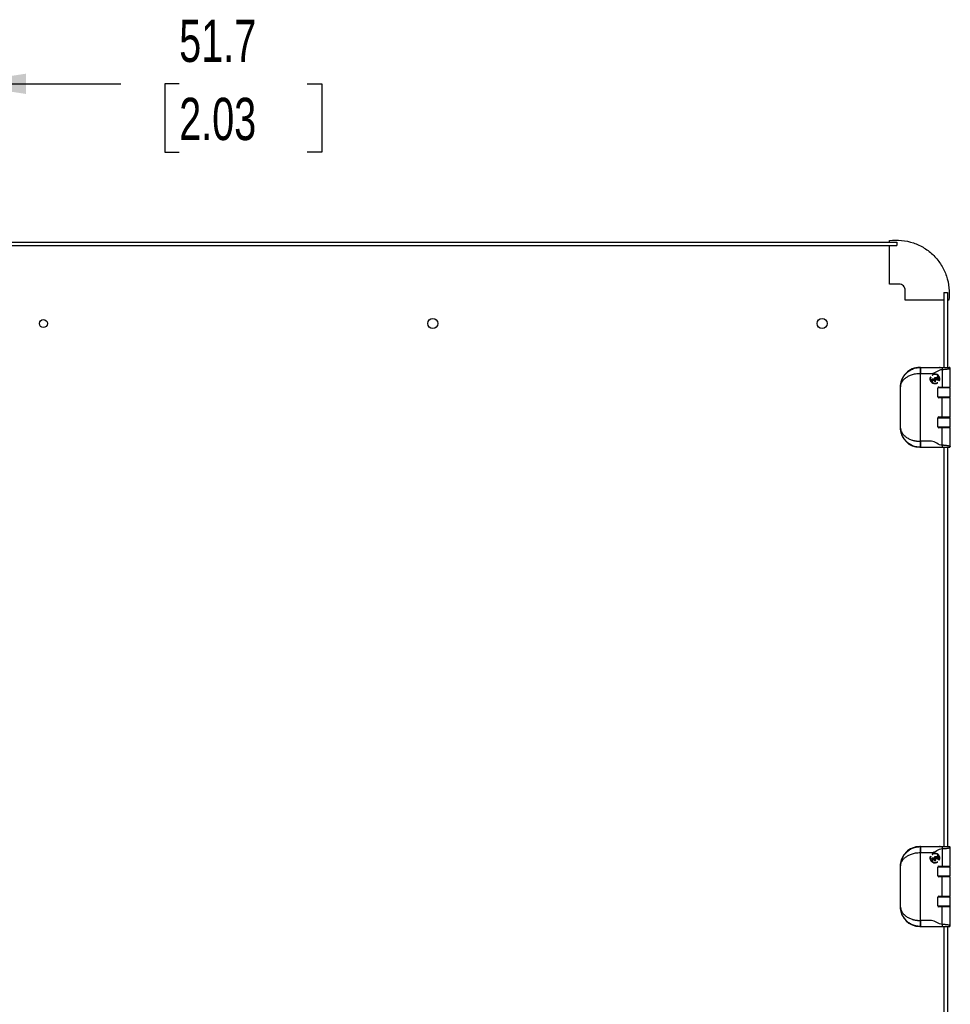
# Model space of a CAD drawing. Header units: millimetres. Extents: x 32 to 2713, y 32 to 2054.
# Tile 8 of 10: x 2186 to 2652, y 638 to 1131. Entities that reach past the tile are written whole.
import ezdxf

# ---------------------------------------------------------------- set-up
doc = ezdxf.new("R2010")
doc.units = ezdxf.units.MM
doc.header["$LTSCALE"] = 10
doc.layers.add('DIMENSIONS', color=140, linetype='Continuous', lineweight=25)
doc.styles.add('SLDTEXTSTYLE0', font='TXT', dxfattribs={"width": 0.7})
doc.dimstyles.new('SLDDIMSTYLE1', dxfattribs={"dimtxt": 21.580078, "dimasz": 33.02, "dimexe": 0, "dimexo": 0.0625, "dimgap": 5.39502, "dimtad": 0, "dimtih": 1, "dimtoh": 1, "dimrnd": 1e-09, "dimzin": 12, "dimdsep": 46, "dimtxsty": 'SLDTEXTSTYLE0', "dimsah": 1, "dimcen": 0.09, "dimadec": 0, "dimazin": 3, "dimtfac": 1, "dimtmove": 0, "dimatfit": 0, "dimfxl": 0, "dimfrac": 2, "dimtolj": 1, "dimtzin": 12, "dimarcsym": 0})

# ---------------------------------------------------------------- blocks, each defined once
blk = doc.blocks.new('_D_12')
at = {"layer": 'DIMENSIONS'}
for p, q in [((2104.4, 1003.08), (2104.4, 1130.41)), ((2156.08, 964.86), (2156.08, 1130.41)), ((2104.4, 1098.66), (2040.9, 1098.66)), ((2156.08, 1098.66), (2236.6, 1098.66)), ((2265.84, 1098.66), (2258.59, 1098.66)), ((2258.59, 1098.66), (2258.59, 1064.37)), ((2329.97, 1098.66), (2337.21, 1098.66)), ((2337.21, 1098.66), (2337.21, 1064.37)), ((2258.59, 1064.37), (2265.84, 1064.37)), ((2337.21, 1064.37), (2329.97, 1064.37))]:
    blk.add_line(p, q, dxfattribs=at)
for points in [[(2104.4, 1098.66), (2071.38, 1103.74), (2071.38, 1093.58)], [(2156.08, 1098.66), (2189.1, 1093.58), (2189.1, 1103.74)]]:
    blk.add_solid(points, dxfattribs=at)
at = {"layer": 'DIMENSIONS', "char_height": 21.167, "attachment_point": 1, "style": 'SLDTEXTSTYLE0'}
for s, insert in [('51.7', (2265.84, 1130.78)), ('2.03', (2265.84, 1091.65))]:
    blk.add_mtext(s, dxfattribs=dict(at, insert=insert))

msp = doc.modelspace()

# ---------------------------------------------------------------- linework, layer by layer
for p, q in [((2130.327, 1019.397), (2625.327, 1019.397)), ((2130.327, 1017.647), (2625.327, 1017.647)), ((2621.558, 1019.397), (2621.558, 1020.13)), ((2621.558, 998.334), (2621.558, 1017.647)), ((2625.327, 1019.397), (2625.327, 1017.647)), ((2643.985, 1012.411), (2643.971, 1012.426)), ((2626.308, 998.334), (2621.558, 998.334)), ((2629.513, 990.38), (2629.513, 995.13)), ((2648.855, 994.118), (2648.855, 956.618)), ((2648.855, 994.118), (2650.605, 994.118)), ((2650.605, 994.118), (2650.605, 956.618)), ((2648.855, 990.38), (2629.513, 990.38)), ((2651.253, 990.38), (2650.605, 990.38)), ((2651.253, 990.38), (2651.308, 990.38)), ((2636.722, 956.618), (2637.001, 956.618)), ((2637.107, 953.618), (2636.956, 953.618)), ((2637.107, 956.618), (2637.001, 956.618)), ((2637.107, 956.618), (2637.107, 953.618)), ((2637.107, 919.618), (2637.107, 953.618)), ((2642.267, 951.712), (2642.187, 951.776)), ((2642.95, 952.776), (2643.029, 952.713)), ((2645.559, 952.039), (2645.559, 951.442)), ((2645.559, 952.039), (2645.609, 951.989)), ((2645.945, 952.039), (2645.559, 952.039)), ((2645.609, 951.392), (2645.609, 951.989)), ((2645.609, 951.989), (2645.895, 951.989)), ((2645.945, 952.039), (2645.895, 951.989)), ((2645.895, 951.989), (2645.895, 950.492)), ((2645.945, 950.442), (2645.945, 952.039)), ((2647.017, 956.618), (2646.581, 956.618)), ((2648.027, 955.618), (2648.027, 946.802)), ((2651.994, 956.108), (2652.026, 956.118)), ((2652.026, 956.118), (2652.022, 956.181)), ((2652.026, 946.837), (2652.026, 956.118)), ((2627.066, 946.968), (2627.113, 946.968)), ((2627.066, 926.268), (2627.066, 946.968)), ((2627.113, 926.268), (2627.113, 946.968)), ((2642.975, 950.754), (2643.025, 950.704)), ((2645.181, 950.754), (2642.975, 950.754)), ((2642.975, 950.754), (2642.975, 950.452)), ((2642.975, 950.452), (2643.025, 950.502)), ((2643.378, 950.452), (2642.975, 949.933)), ((2642.975, 949.528), (2643.692, 950.452)), ((2642.975, 950.452), (2643.378, 950.452)), ((2642.975, 949.933), (2643.025, 949.916)), ((2642.975, 949.933), (2642.975, 949.528)), ((2642.975, 949.528), (2643.025, 949.674)), ((2643.025, 950.502), (2643.025, 950.704)), ((2643.025, 950.704), (2645.131, 950.704)), ((2643.691, 950.532), (2643.025, 949.674)), ((2643.025, 949.916), (2643.48, 950.502)), ((2643.48, 950.502), (2643.025, 950.502)), ((2643.025, 949.674), (2643.025, 949.916)), ((2643.378, 950.452), (2643.48, 950.502)), ((2644.51, 949.523), (2643.691, 950.532)), ((2643.692, 950.452), (2643.691, 950.532)), ((2643.692, 950.452), (2644.56, 949.382)), ((2643.963, 950.502), (2644.51, 949.827)), ((2643.963, 950.502), (2645.131, 950.502)), ((2643.963, 950.502), (2644.068, 950.452)), ((2644.068, 950.452), (2645.181, 950.452)), ((2644.56, 949.845), (2644.068, 950.452)), ((2644.208, 951.442), (2644.258, 951.392)), ((2645.559, 951.442), (2644.208, 951.442)), ((2644.208, 951.442), (2644.208, 951.039)), ((2644.208, 951.039), (2644.258, 951.089)), ((2644.208, 951.039), (2645.559, 951.039)), ((2644.258, 951.392), (2645.609, 951.392)), ((2644.258, 951.089), (2644.258, 951.392)), ((2645.609, 951.089), (2644.258, 951.089)), ((2644.365, 948.659), (2644.365, 948.709)), ((2644.365, 948.56), (2644.365, 948.51)), ((2644.56, 949.845), (2644.51, 949.827)), ((2644.51, 949.827), (2644.51, 949.523)), ((2644.56, 949.382), (2644.51, 949.523)), ((2644.56, 949.382), (2644.56, 949.845)), ((2645.181, 950.754), (2645.131, 950.704)), ((2645.131, 950.502), (2645.131, 950.704)), ((2645.181, 950.452), (2645.131, 950.502)), ((2645.181, 950.452), (2645.181, 950.754)), ((2645.609, 951.392), (2645.559, 951.442)), ((2645.559, 951.039), (2645.609, 951.089)), ((2645.559, 951.039), (2645.559, 950.442)), ((2645.559, 950.442), (2645.609, 950.492)), ((2645.559, 950.442), (2645.945, 950.442)), ((2645.609, 950.492), (2645.609, 951.089)), ((2645.895, 950.492), (2645.609, 950.492)), ((2645.693, 948.973), (2645.613, 949.037)), ((2645.945, 950.442), (2645.895, 950.492)), ((2646.421, 950.001), (2646.501, 949.937)), ((2645.78, 941.933), (2645.78, 946.303)), ((2645.845, 946.543), (2646.027, 946.546)), ((2646.027, 946.592), (2645.874, 946.592)), ((2646.027, 946.731), (2646.027, 946.516)), ((2646.287, 946.802), (2648.027, 946.802)), ((2646.421, 946.802), (2646.421, 946.512)), ((2650.027, 946.516), (2650.027, 946.806)), ((2650.605, 946.81), (2650.605, 946.557)), ((2652.027, 941.762), (2652.027, 946.531)), ((2646.027, 941.718), (2645.83, 941.718)), ((2646.027, 941.768), (2646.027, 941.505)), ((2648.027, 941.434), (2646.287, 941.434)), ((2646.421, 941.774), (2646.421, 941.434)), ((2648.027, 931.802), (2648.027, 941.434)), ((2650.027, 941.429), (2650.027, 941.768)), ((2650.605, 941.735), (2650.605, 941.426)), ((2652.026, 931.837), (2652.026, 941.399)), ((2645.78, 926.933), (2645.78, 931.303)), ((2645.83, 931.518), (2646.027, 931.518)), ((2646.027, 931.731), (2646.027, 931.467)), ((2646.287, 931.802), (2648.027, 931.802)), ((2646.421, 931.802), (2646.421, 931.462)), ((2650.027, 931.467), (2650.027, 931.806)), ((2650.605, 931.81), (2650.605, 931.501)), ((2652.027, 926.705), (2652.027, 931.474)), ((2627.066, 926.268), (2627.113, 926.268)), ((2645.874, 926.644), (2646.027, 926.644)), ((2646.027, 926.72), (2646.027, 926.505)), ((2648.027, 926.434), (2646.287, 926.434)), ((2646.421, 926.723), (2646.421, 926.434)), ((2648.027, 917.618), (2648.027, 926.434)), ((2650.027, 926.429), (2650.027, 926.72)), ((2650.605, 926.679), (2650.605, 926.426)), ((2652.026, 917.118), (2652.026, 926.399)), ((2637.107, 919.618), (2636.956, 919.618)), ((2637.107, 919.618), (2637.107, 916.618)), ((2636.722, 916.618), (2637.001, 916.618)), ((2637.001, 916.618), (2637.107, 916.618)), ((2648.855, 916.618), (2648.855, 716.618)), ((2650.605, 916.618), (2650.605, 716.618)), ((2652.026, 917.118), (2652.022, 917.055)), ((2636.722, 716.618), (2637.001, 716.618)), ((2637.107, 716.618), (2637.001, 716.618)), ((2637.107, 716.618), (2637.107, 713.618)), ((2647.017, 716.618), (2646.581, 716.618)), ((2648.027, 715.618), (2648.027, 706.802)), ((2651.994, 716.108), (2652.026, 716.118)), ((2652.02, 716.197), (2652.026, 716.118)), ((2652.026, 706.837), (2652.026, 716.118)), ((2637.107, 713.618), (2636.956, 713.618)), ((2637.107, 679.618), (2637.107, 713.618)), ((2642.267, 711.712), (2642.187, 711.776)), ((2642.95, 712.776), (2643.029, 712.713)), ((2642.975, 710.754), (2643.025, 710.704)), ((2645.181, 710.754), (2642.975, 710.754)), ((2642.975, 710.754), (2642.975, 710.452)), ((2642.975, 710.452), (2643.025, 710.502)), ((2642.975, 709.528), (2643.692, 710.452)), ((2642.975, 710.452), (2643.378, 710.452)), ((2643.378, 710.452), (2642.975, 709.933)), ((2643.025, 710.704), (2645.131, 710.704)), ((2643.025, 710.502), (2643.025, 710.704)), ((2643.691, 710.532), (2643.025, 709.674)), ((2643.025, 709.916), (2643.48, 710.502)), ((2643.48, 710.502), (2643.025, 710.502)), ((2643.378, 710.452), (2643.48, 710.502)), ((2643.692, 710.452), (2643.691, 710.532)), ((2644.51, 709.523), (2643.691, 710.532)), ((2643.692, 710.452), (2644.56, 709.382)), ((2643.963, 710.502), (2644.068, 710.452)), ((2643.963, 710.502), (2645.131, 710.502)), ((2643.963, 710.502), (2644.51, 709.827)), ((2644.068, 710.452), (2645.181, 710.452)), ((2644.56, 709.845), (2644.068, 710.452)), ((2644.208, 711.442), (2644.258, 711.392)), ((2645.559, 711.442), (2644.208, 711.442)), ((2644.208, 711.442), (2644.208, 711.039)), ((2644.208, 711.039), (2644.258, 711.089)), ((2644.208, 711.039), (2645.559, 711.039)), ((2644.258, 711.392), (2645.609, 711.392)), ((2644.258, 711.089), (2644.258, 711.392)), ((2645.609, 711.089), (2644.258, 711.089)), ((2645.181, 710.754), (2645.131, 710.704)), ((2645.131, 710.502), (2645.131, 710.704)), ((2645.181, 710.452), (2645.131, 710.502)), ((2645.181, 710.452), (2645.181, 710.754)), ((2645.559, 712.039), (2645.559, 711.442)), ((2645.559, 712.039), (2645.609, 711.989)), ((2645.945, 712.039), (2645.559, 712.039)), ((2645.609, 711.392), (2645.559, 711.442)), ((2645.559, 711.039), (2645.609, 711.089)), ((2645.559, 711.039), (2645.559, 710.442)), ((2645.559, 710.442), (2645.609, 710.492)), ((2645.559, 710.442), (2645.945, 710.442)), ((2645.609, 711.392), (2645.609, 711.989)), ((2645.609, 711.989), (2645.895, 711.989)), ((2645.609, 710.492), (2645.609, 711.089)), ((2645.895, 710.492), (2645.609, 710.492)), ((2645.945, 712.039), (2645.895, 711.989)), ((2645.895, 711.989), (2645.895, 710.492)), ((2645.945, 710.442), (2645.895, 710.492)), ((2645.945, 710.442), (2645.945, 712.039)), ((2627.066, 706.968), (2627.113, 706.968)), ((2627.066, 686.268), (2627.066, 706.968)), ((2627.113, 686.268), (2627.113, 706.968)), ((2642.975, 709.933), (2643.025, 709.916)), ((2642.975, 709.933), (2642.975, 709.528)), ((2642.975, 709.528), (2643.025, 709.674)), ((2643.025, 709.674), (2643.025, 709.916)), ((2644.365, 708.659), (2644.365, 708.709)), ((2644.365, 708.56), (2644.365, 708.51)), ((2644.56, 709.845), (2644.51, 709.827)), ((2644.51, 709.827), (2644.51, 709.523)), ((2644.56, 709.382), (2644.51, 709.523)), ((2644.56, 709.382), (2644.56, 709.845)), ((2645.693, 708.973), (2645.613, 709.037)), ((2645.78, 701.933), (2645.78, 706.303)), ((2645.845, 706.543), (2646.027, 706.546)), ((2646.027, 706.592), (2645.874, 706.592)), ((2646.027, 706.731), (2646.027, 706.516)), ((2646.287, 706.802), (2648.027, 706.802)), ((2646.421, 710.001), (2646.501, 709.937)), ((2646.421, 706.802), (2646.421, 706.512)), ((2650.027, 706.516), (2650.027, 706.806)), ((2650.605, 706.81), (2650.605, 706.557)), ((2652.027, 701.762), (2652.027, 706.531)), ((2646.027, 701.718), (2645.83, 701.718)), ((2646.027, 701.768), (2646.027, 701.505)), ((2648.027, 701.434), (2646.287, 701.434)), ((2646.421, 701.774), (2646.421, 701.434)), ((2648.027, 691.802), (2648.027, 701.434)), ((2650.027, 701.429), (2650.027, 701.768)), ((2650.605, 701.735), (2650.605, 701.426)), ((2652.026, 691.837), (2652.026, 701.399)), ((2645.78, 686.933), (2645.78, 691.303)), ((2645.83, 691.518), (2646.027, 691.518)), ((2646.027, 691.731), (2646.027, 691.467)), ((2646.287, 691.802), (2648.027, 691.802)), ((2646.421, 691.802), (2646.421, 691.462)), ((2650.027, 691.467), (2650.027, 691.806)), ((2650.605, 691.81), (2650.605, 691.501)), ((2652.027, 686.705), (2652.027, 691.474)), ((2627.066, 686.268), (2627.113, 686.268)), ((2645.874, 686.644), (2646.027, 686.644)), ((2646.027, 686.72), (2646.027, 686.505)), ((2648.027, 686.434), (2646.287, 686.434)), ((2646.421, 686.723), (2646.421, 686.434)), ((2648.027, 677.618), (2648.027, 686.434)), ((2650.027, 686.429), (2650.027, 686.72)), ((2650.605, 686.679), (2650.605, 686.426)), ((2652.026, 677.118), (2652.026, 686.399)), ((2636.722, 676.618), (2637.001, 676.618)), ((2637.107, 679.618), (2636.956, 679.618)), ((2637.001, 676.618), (2637.107, 676.618)), ((2637.107, 679.618), (2637.107, 676.618)), ((2648.855, 676.618), (2648.855, 476.618)), ((2650.605, 676.618), (2650.605, 476.618)), ((2652.026, 677.118), (2652.022, 677.055))]:
    msp.add_line(p, q)
at = {"flags": 128}
for points in [[(2651.684, 956.592), (2651.624, 956.608), (2651.526, 956.618)], [(2651.684, 916.643), (2651.624, 916.628), (2651.526, 916.618)], [(2651.526, 716.618), (2651.624, 716.608), (2651.702, 716.586)], [(2651.684, 676.643), (2651.624, 676.628), (2651.526, 676.618)]]:
    msp.add_lwpolyline(points, dxfattribs=at)
for centre, radius in [((2197.827, 978.618), 2.009), ((2392.827, 978.618), 2.5), ((2587.827, 978.618), 2.5)]:
    msp.add_circle(centre, radius)
for centre, radius, start, end in [((2626.413, 995.235), 3.102, 358.06163, 91.93837), ((2686.614, 954.368), 49.664, 177.40314, 180.86509), ((2644.365, 950.906), 2.395, 157.84651, 270), ((2644.365, 950.906), 2.395, 90, 127.40102), ((2644.365, 950.906), 2.197, 90, 126.10885), ((2644.365, 950.906), 2.395, 335.3153, 90), ((2644.365, 950.906), 2.197, 336.60747, 90), ((2644.365, 950.906), 2.197, 159.38729, 270), ((2644.365, 950.906), 2.197, 270, 303.32903), ((2644.365, 950.906), 2.395, 270, 304.86982), ((2686.614, 918.868), 49.664, 179.13491, 182.59686), ((2686.614, 714.368), 49.664, 177.40314, 180.86509), ((2644.365, 710.906), 2.395, 157.84651, 270), ((2644.365, 710.906), 2.197, 159.38729, 270), ((2644.365, 710.906), 2.395, 90, 127.40102), ((2644.365, 710.906), 2.197, 90, 126.10885), ((2644.365, 710.906), 2.395, 335.3153, 90), ((2644.365, 710.906), 2.197, 336.60747, 90), ((2644.365, 710.906), 2.197, 270, 303.32903), ((2644.365, 710.906), 2.395, 270, 304.86982), ((2686.614, 678.868), 49.664, 179.13491, 182.59686)]:
    msp.add_arc(centre, radius, start, end)
for centre, major_axis, ratio, start_param, end_param in [((2636.722, 946.968), (9.656, 0), 0.9993908, 1.5707963, 3.1415927), ((2648.027, 946.837), (4, 0), 0.0087269, 4.712389, 6.291912), ((2646.288, 946.302), (0.507, -0.025), 0.9847714, 1.621012, 3.1902929), ((2646.288, 941.934), (0.507, 0.025), 0.9847714, 3.0928924, 4.6621733), ((2648.027, 946.531), (4, 0), 0.0087269, 4.1287757, 7.3303829), ((2648.027, 941.762), (2.15, 0), 0.0087269, 1.5707963, 3.5173429), ((2648.027, 941.762), (4, 0), 0.0087269, 5.2359878, 8.443848), ((2648.027, 941.762), (2.15, 0), 0.0087269, 5.907435, 7.8539816), ((2648.027, 941.399), (4, 0), 0.0087269, 6.2744587, 7.8539816), ((2648.027, 931.474), (2.15, 0), 0.0087269, 2.7658424, 4.712389), ((2646.288, 931.302), (0.507, -0.025), 0.9847714, 1.621012, 3.1902929), ((2648.027, 931.474), (4, 0), 0.0087269, 4.1225227, 7.3303829), ((2648.027, 931.837), (4, 0), 0.0087269, 4.712389, 6.291912), ((2648.027, 931.474), (2.15, 0), 0.0087269, 4.712389, 6.6589356), ((2636.722, 926.268), (-9.656, 0), 0.9993908, 0, 1.5707963), ((2646.288, 926.934), (0.507, 0.025), 0.9847714, 3.0928924, 4.6621733), ((2648.027, 926.705), (4, 0), 0.0087269, 5.2359878, 8.4375949), ((2648.027, 926.399), (4, 0), 0.0087269, 6.2744587, 7.8539816), ((2636.722, 706.968), (9.656, 0), 0.9993908, 1.5707963, 3.1415927), ((2646.288, 706.302), (0.507, -0.025), 0.9847714, 1.621012, 3.1902929), ((2648.027, 706.531), (4, 0), 0.0087269, 4.1287757, 7.3303829), ((2648.027, 706.837), (4, 0), 0.0087269, 4.712389, 6.291912), ((2648.027, 701.762), (2.15, 0), 0.0087269, 1.5707963, 3.5173429), ((2646.288, 701.934), (0.507, 0.025), 0.9847714, 3.0928924, 4.6621733), ((2648.027, 701.762), (4, 0), 0.0087269, 5.2359878, 8.443848), ((2648.027, 701.762), (2.15, 0), 0.0087269, 5.907435, 7.8539816), ((2648.027, 701.399), (4, 0), 0.0087269, 6.2744587, 7.8539816), ((2648.027, 691.474), (2.15, 0), 0.0087269, 2.7658424, 4.712389), ((2646.288, 691.302), (0.507, -0.025), 0.9847714, 1.621012, 3.1902929), ((2648.027, 691.474), (4, 0), 0.0087269, 4.1225227, 7.3303829), ((2648.027, 691.837), (4, 0), 0.0087269, 4.712389, 6.291912), ((2648.027, 691.474), (2.15, 0), 0.0087269, 4.712389, 6.6589356), ((2636.722, 686.268), (-9.656, 0), 0.9993908, 0, 1.5707963), ((2646.288, 686.934), (0.507, 0.025), 0.9847714, 3.0928924, 4.6621733), ((2648.027, 686.705), (4, 0), 0.0087269, 5.2359878, 8.4375949), ((2648.027, 686.399), (4, 0), 0.0087269, 6.2744587, 7.8539816)]:
    msp.add_ellipse(centre, major_axis=major_axis, ratio=ratio, start_param=start_param, end_param=end_param)
for points, knots in [([(2621.558, 1020.13), (2625.573, 1020.673), (2631.781, 1020.072), (2639.157, 1016.588), (2643.948, 1012.783), (2647.743, 1007.985), (2651.214, 1000.603), (2651.803, 994.394), (2651.253, 990.38)], [0, 0, 0, 0, 0.25, 0.375, 0.5, 0.625, 0.75, 1, 1, 1, 1]), ([(2627.113, 946.968), (2627.116, 947.068), (2627.123, 947.26), (2627.143, 947.538), (2627.168, 947.792), (2627.196, 948.025), (2627.227, 948.234), (2627.258, 948.421), (2627.334, 948.825), (2627.477, 949.418), (2627.845, 950.52), (2628.47, 951.802), (2629.554, 953.292), (2630.918, 954.586), (2632.372, 955.498), (2633.65, 956.045), (2634.507, 956.304), (2635.167, 956.447), (2635.623, 956.523), (2636.081, 956.578), (2636.541, 956.612), (2636.848, 956.616), (2637.001, 956.618)], [0, 0, 0, 0, 0.0216819, 0.0417529, 0.060213, 0.077062, 0.0923002, 0.1059274, 0.1179436, 0.1807051, 0.2365633, 0.3645386, 0.476821, 0.609111, 0.729815, 0.7975195, 0.8632345, 0.8908497, 0.9183079, 0.945635, 0.9728569, 1, 1, 1, 1]), ([(2627.113, 946.968), (2627.132, 947.344), (2627.196, 947.717), (2627.361, 948.273), (2627.427, 948.458), (2627.582, 948.827), (2627.672, 949.011), (2627.976, 949.555), (2628.224, 949.909), (2628.818, 950.598), (2629.164, 950.932), (2629.974, 951.577), (2630.431, 951.882), (2631.199, 952.3), (2631.469, 952.433), (2632.042, 952.685), (2632.345, 952.805), (2632.975, 953.021), (2633.301, 953.12), (2633.982, 953.293), (2634.339, 953.369), (2635.43, 953.553), (2636.18, 953.618), (2636.956, 953.618)], [0, 0, 0, 0, 0.125, 0.125, 0.1875, 0.1875, 0.25, 0.25, 0.375, 0.375, 0.5, 0.5, 0.625, 0.625, 0.6875, 0.6875, 0.75, 0.75, 0.8125, 0.8125, 0.875, 0.875, 1, 1, 1, 1]), ([(2637.107, 956.618), (2637.334, 956.618), (2637.789, 956.618), (2638.472, 956.618), (2639.154, 956.618), (2639.837, 956.618), (2640.519, 956.618), (2641.202, 956.618), (2641.884, 956.618), (2642.394, 956.618), (2642.733, 956.618), (2642.901, 956.618), (2643.074, 956.618), (2643.302, 956.618), (2643.591, 956.618), (2643.925, 956.618), (2644.27, 956.618), (2644.591, 956.618), (2644.937, 956.618), (2645.296, 956.618), (2645.656, 956.618), (2646.002, 956.618), (2646.323, 956.618), (2646.667, 956.618), (2647.002, 956.618), (2647.309, 956.618), (2647.575, 956.618), (2647.803, 956.618), (2647.953, 956.618), (2648.027, 956.618)], [0, 0, 0, 0, 0.0602051, 0.1204101, 0.1806152, 0.2408203, 0.3010254, 0.3612304, 0.4214355, 0.4816406, 0.4961355, 0.5110665, 0.5264889, 0.5424526, 0.5726499, 0.6059355, 0.6369248, 0.6724563, 0.7007371, 0.7408232, 0.7807891, 0.8091902, 0.8445694, 0.8757109, 0.9088554, 0.9391938, 0.9603003, 0.9805271, 1, 1, 1, 1]), ([(2637.107, 953.618), (2638.927, 953.618), (2640.747, 953.618), (2644.387, 953.618), (2646.207, 955.618), (2648.027, 955.618)], [0, 0, 0, 0, 0.5, 0.5, 1, 1, 1, 1]), ([(2644.365, 948.56), (2643.586, 948.56), (2642.859, 948.946), (2641.986, 950.235), (2641.898, 951.054), (2642.187, 951.776)], [0, 0, 0, 0, 0.5, 0.5, 1, 1, 1, 1]), ([(2642.187, 951.776), (2642.182, 951.78), (2642.177, 951.784), (2642.173, 951.787), (2642.168, 951.791), (2642.164, 951.794), (2642.16, 951.797), (2642.157, 951.8), (2642.154, 951.803), (2642.151, 951.805), (2642.149, 951.806), (2642.147, 951.808), (2642.147, 951.808), (2642.146, 951.809), (2642.146, 951.809), (2642.146, 951.809)], [0, 0, 0, 0, 0.000018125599, 0.000018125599, 0.000018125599, 0.000036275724, 0.000036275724, 0.000036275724, 0.000054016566, 0.000054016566, 0.000054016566, 0.000071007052, 0.000071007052, 0.000071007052, 0.000079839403, 0.000079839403, 0.000079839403, 0.000079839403]), ([(2642.91, 952.808), (2642.91, 952.808), (2642.91, 952.808), (2642.912, 952.807), (2642.913, 952.806), (2642.915, 952.804), (2642.918, 952.802), (2642.921, 952.8), (2642.924, 952.797), (2642.928, 952.794), (2642.931, 952.791), (2642.935, 952.788), (2642.94, 952.784), (2642.943, 952.782), (2642.946, 952.779), (2642.95, 952.776)], [0, 0, 0, 0, 0.000016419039, 0.000016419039, 0.000016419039, 0.00003282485, 0.00003282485, 0.00003282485, 0.000049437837, 0.000049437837, 0.000049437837, 0.000066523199, 0.000066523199, 0.000066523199, 0.000079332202, 0.000079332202, 0.000079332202, 0.000079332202]), ([(2642.95, 952.776), (2643.366, 953.091), (2643.875, 953.258), (2644.918, 953.244), (2645.422, 953.063), (2646.236, 952.412), (2646.524, 951.96), (2646.767, 950.945), (2646.716, 950.412), (2646.501, 949.937)], [0, 0, 0, 0, 0.25, 0.25, 0.5, 0.5, 0.75, 0.75, 1, 1, 1, 1]), ([(2646.421, 950.001), (2646.62, 950.454), (2646.665, 950.961), (2646.428, 951.923), (2646.154, 952.351), (2645.381, 952.97), (2644.902, 953.142), (2643.912, 953.161), (2643.428, 953.007), (2643.029, 952.713)], [0, 0, 0, 0, 0.25, 0.25, 0.5, 0.5, 0.75, 0.75, 1, 1, 1, 1]), ([(2643.029, 952.713), (2643.034, 952.709), (2643.039, 952.705), (2643.043, 952.702), (2643.048, 952.698), (2643.052, 952.695), (2643.055, 952.692), (2643.059, 952.689), (2643.062, 952.686), (2643.064, 952.685), (2643.067, 952.683), (2643.068, 952.681), (2643.069, 952.681), (2643.07, 952.68), (2643.07, 952.68), (2643.07, 952.68)], [0, 0, 0, 0, 0.000017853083, 0.000017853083, 0.000017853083, 0.000035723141, 0.000035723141, 0.000035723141, 0.000053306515, 0.000053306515, 0.000053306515, 0.000070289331, 0.000070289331, 0.000070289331, 0.000079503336, 0.000079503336, 0.000079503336, 0.000079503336]), ([(2648.027, 956.618), (2648.027, 956.618), (2648.027, 956.596), (2648.027, 956.499), (2648.027, 956.423), (2648.027, 956.227), (2648.027, 956.109), (2648.027, 955.863), (2648.027, 955.736), (2648.027, 955.618)], [0, 0, 0, 0, 0.25, 0.25, 0.5, 0.5, 0.75, 0.75, 1, 1, 1, 1]), ([(2648.027, 956.618), (2648.101, 956.618), (2648.249, 956.618), (2648.467, 956.618), (2648.68, 956.618), (2648.887, 956.618), (2649.088, 956.618), (2649.283, 956.618), (2649.473, 956.618), (2649.657, 956.618), (2649.835, 956.618), (2650.008, 956.618), (2650.175, 956.618), (2650.462, 956.618), (2650.838, 956.618), (2651.141, 956.618), (2651.318, 956.618), (2651.413, 956.618), (2651.48, 956.618), (2651.521, 956.618), (2651.525, 956.618), (2651.526, 956.618)], [0, 0, 0, 0, 0.043396, 0.0857704, 0.1272163, 0.1678334, 0.2077273, 0.2470097, 0.2857974, 0.3242117, 0.3623776, 0.4004225, 0.4384749, 0.4766635, 0.6049166, 0.7339, 0.7887292, 0.8422182, 0.8948921, 0.9473001, 1, 1, 1, 1]), ([(2648.027, 955.618), (2648.466, 955.633), (2649.193, 955.659), (2650.149, 955.761), (2650.898, 955.868), (2651.472, 955.975), (2651.902, 956.071), (2651.961, 956.095), (2651.994, 956.108)], [0, 0, 0, 0, 0.2146473, 0.3549452, 0.5170367, 0.6791283, 0.8194261, 1, 1, 1, 1]), ([(2652.022, 956.109), (2652.02, 956.159), (2652.014, 956.263), (2651.942, 956.409), (2651.829, 956.531), (2651.727, 956.574), (2651.677, 956.595)], [0, 0, 0, 0, 0.2368464, 0.4896572, 0.7481138, 1, 1, 1, 1]), ([(2642.267, 951.712), (2642.002, 951.021), (2642.094, 950.243), (2642.932, 949.023), (2643.624, 948.659), (2644.365, 948.659)], [0, 0, 0, 0, 0.5, 0.5, 1, 1, 1, 1]), ([(2642.308, 951.679), (2642.308, 951.679), (2642.308, 951.679), (2642.306, 951.681), (2642.305, 951.682), (2642.303, 951.683), (2642.3, 951.685), (2642.297, 951.688), (2642.294, 951.69), (2642.291, 951.693), (2642.287, 951.696), (2642.283, 951.699), (2642.278, 951.703), (2642.275, 951.706), (2642.271, 951.709), (2642.267, 951.712)], [0, 0, 0, 0, 0.000016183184, 0.000016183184, 0.000016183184, 0.000032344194, 0.000032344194, 0.000032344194, 0.00004884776, 0.00004884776, 0.00004884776, 0.000066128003, 0.000066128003, 0.000066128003, 0.000080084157, 0.000080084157, 0.000080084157, 0.000080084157]), ([(2644.365, 948.56), (2644.412, 948.561), (2644.506, 948.562), (2644.647, 948.576), (2644.786, 948.597), (2644.924, 948.626), (2645.091, 948.673), (2645.283, 948.743), (2645.495, 948.845), (2645.627, 948.93), (2645.693, 948.973)], [0, 0, 0, 0, 0.1003166, 0.2001165, 0.2997642, 0.3996256, 0.5000646, 0.6669076, 0.8329869, 1, 1, 1, 1]), ([(2645.613, 949.037), (2645.608, 949.041), (2645.603, 949.045), (2645.598, 949.049), (2645.594, 949.052), (2645.59, 949.056), (2645.586, 949.059), (2645.582, 949.061), (2645.579, 949.064), (2645.577, 949.066), (2645.575, 949.068), (2645.573, 949.069), (2645.572, 949.07), (2645.572, 949.07), (2645.571, 949.07), (2645.571, 949.07)], [0, 0, 0, 0, 0.000018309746, 0.000018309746, 0.000018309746, 0.000036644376, 0.000036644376, 0.000036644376, 0.000054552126, 0.000054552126, 0.000054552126, 0.000071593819, 0.000071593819, 0.000071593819, 0.000080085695, 0.000080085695, 0.000080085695, 0.000080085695]), ([(2645.734, 948.94), (2645.734, 948.94), (2645.733, 948.941), (2645.732, 948.942), (2645.73, 948.943), (2645.728, 948.945), (2645.726, 948.947), (2645.723, 948.949), (2645.72, 948.952), (2645.716, 948.954), (2645.712, 948.957), (2645.708, 948.961), (2645.704, 948.964), (2645.7, 948.967), (2645.697, 948.97), (2645.693, 948.973)], [0, 0, 0, 0, 0.000016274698, 0.000016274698, 0.000016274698, 0.000032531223, 0.000032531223, 0.000032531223, 0.000049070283, 0.000049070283, 0.000049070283, 0.000066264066, 0.000066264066, 0.000066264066, 0.000079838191, 0.000079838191, 0.000079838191, 0.000079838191]), ([(2646.381, 950.033), (2646.381, 950.033), (2646.381, 950.033), (2646.383, 950.032), (2646.384, 950.03), (2646.386, 950.029), (2646.389, 950.027), (2646.392, 950.025), (2646.395, 950.022), (2646.399, 950.019), (2646.402, 950.016), (2646.407, 950.013), (2646.411, 950.009), (2646.414, 950.006), (2646.418, 950.004), (2646.421, 950.001)], [0, 0, 0, 0, 0.000016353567, 0.000016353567, 0.000016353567, 0.000032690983, 0.000032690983, 0.000032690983, 0.000049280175, 0.000049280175, 0.000049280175, 0.000066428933, 0.000066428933, 0.000066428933, 0.000079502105, 0.000079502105, 0.000079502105, 0.000079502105]), ([(2646.501, 949.937), (2646.505, 949.934), (2646.51, 949.93), (2646.514, 949.926), (2646.519, 949.923), (2646.523, 949.92), (2646.527, 949.917), (2646.53, 949.914), (2646.533, 949.911), (2646.536, 949.91), (2646.538, 949.908), (2646.54, 949.906), (2646.54, 949.906), (2646.541, 949.905), (2646.541, 949.905), (2646.541, 949.905)], [0, 0, 0, 0, 0.000017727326, 0.000017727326, 0.000017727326, 0.000035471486, 0.000035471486, 0.000035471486, 0.000052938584, 0.000052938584, 0.000052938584, 0.000069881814, 0.000069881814, 0.000069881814, 0.000079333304, 0.000079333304, 0.000079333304, 0.000079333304]), ([(2648.027, 946.508), (2647.782, 946.508), (2647.241, 946.508), (2646.489, 946.511), (2645.979, 946.515), (2645.837, 946.518), (2645.822, 946.518)], [0, 0, 0, 0, 0.2788925, 0.6146902, 0.960165, 1, 1, 1, 1]), ([(2650.027, 946.545), (2650.081, 946.545), (2650.348, 946.543), (2650.602, 946.537), (2650.724, 946.529), (2650.512, 946.522), (2650.036, 946.515), (2649.324, 946.51), (2648.614, 946.508), (2648.174, 946.508), (2648.027, 946.508)], [0, 0, 0, 0, 0.0374364, 0.1828873, 0.3340146, 0.4806744, 0.6299503, 0.7794386, 0.9259114, 1, 1, 1, 1]), ([(2627.113, 926.268), (2627.118, 926.195), (2627.127, 926.054), (2627.152, 925.851), (2627.182, 925.665), (2627.216, 925.495), (2627.252, 925.342), (2627.289, 925.205), (2627.376, 924.911), (2627.54, 924.481), (2627.842, 923.901), (2628.208, 923.354), (2628.66, 922.809), (2629.178, 922.297), (2629.998, 921.625), (2631.19, 920.891), (2632.491, 920.36), (2633.408, 920.088), (2633.904, 919.963), (2634.405, 919.856), (2634.912, 919.769), (2635.422, 919.702), (2635.933, 919.654), (2636.444, 919.624), (2636.786, 919.62), (2636.956, 919.618)], [0, 0, 0, 0, 0.023096, 0.0444753, 0.0641379, 0.0820837, 0.0983127, 0.112825, 0.1256205, 0.1919462, 0.2509716, 0.3153406, 0.3750574, 0.4392643, 0.4997883, 0.6302155, 0.7494447, 0.7820759, 0.8142572, 0.8460246, 0.8774152, 0.9084676, 0.9392217, 0.9697185, 1, 1, 1, 1]), ([(2637.001, 916.618), (2636.905, 916.619), (2636.714, 916.62), (2636.427, 916.634), (2636.139, 916.655), (2635.853, 916.685), (2635.567, 916.723), (2635.282, 916.77), (2634.998, 916.825), (2634.452, 916.949), (2633.65, 917.191), (2632.372, 917.738), (2630.918, 918.65), (2629.554, 919.943), (2628.47, 921.434), (2627.845, 922.716), (2627.477, 923.817), (2627.313, 924.495), (2627.209, 925.101), (2627.141, 925.643), (2627.123, 926.046), (2627.113, 926.268)], [0, 0, 0, 0, 0.0169564, 0.0339402, 0.0509577, 0.0680156, 0.08512, 0.1022774, 0.1194941, 0.1367763, 0.2024839, 0.2701956, 0.3908923, 0.5231892, 0.6354645, 0.7634465, 0.8192975, 0.8820659, 0.9126039, 0.9519155, 1, 1, 1, 1]), ([(2646.027, 926.69), (2645.959, 926.691), (2645.885, 926.691), (2645.848, 926.692), (2645.845, 926.692)], [0, 0, 0, 0, 0.9185658, 1, 1, 1, 1]), ([(2645.897, 926.719), (2645.947, 926.719), (2646.148, 926.722), (2646.745, 926.726), (2647.443, 926.728), (2647.882, 926.728), (2648.027, 926.728)], [0, 0, 0, 0, 0.11954654, 0.4767885, 0.82724395, 1, 1, 1, 1]), ([(2648.027, 926.728), (2648.275, 926.728), (2648.818, 926.728), (2649.595, 926.724), (2650.234, 926.719), (2650.626, 926.712), (2650.725, 926.704), (2650.533, 926.696), (2650.193, 926.692), (2650.027, 926.69)], [0, 0, 0, 0, 0.1232446, 0.269561, 0.4200095, 0.5647018, 0.7150833, 0.8609017, 1, 1, 1, 1]), ([(2648.027, 917.618), (2646.207, 917.618), (2644.387, 919.618), (2640.747, 919.618), (2638.927, 919.618), (2637.107, 919.618)], [0, 0, 0, 0, 0.5, 0.5, 1, 1, 1, 1]), ([(2652.026, 917.118), (2652.026, 917.118), (2652.026, 917.119), (2652.016, 917.123), (2651.986, 917.134), (2651.922, 917.154), (2651.822, 917.18), (2651.679, 917.214), (2651.4, 917.274), (2650.897, 917.368), (2650.254, 917.461), (2649.71, 917.52), (2649.343, 917.554), (2648.984, 917.582), (2648.626, 917.603), (2648.298, 917.616), (2648.1, 917.617), (2648.027, 917.618)], [0, 0, 0, 0, 0.0188202, 0.0500634, 0.0937212, 0.1538406, 0.2080642, 0.266095, 0.3435842, 0.5000067, 0.6564291, 0.7283681, 0.7919516, 0.8440021, 0.9062935, 0.9651832, 1, 1, 1, 1]), ([(2648.027, 917.618), (2648.027, 917.5), (2648.027, 917.373), (2648.027, 917.127), (2648.027, 917.008), (2648.027, 916.813), (2648.027, 916.737), (2648.027, 916.639), (2648.027, 916.618), (2648.027, 916.618)], [0, 0, 0, 0, 0.25, 0.25, 0.5, 0.5, 0.75, 0.75, 1, 1, 1, 1]), ([(2637.107, 916.618), (2638.927, 916.618), (2640.747, 916.618), (2644.387, 916.618), (2646.207, 916.618), (2648.027, 916.618)], [0, 0, 0, 0, 0.5, 0.5, 1, 1, 1, 1]), ([(2648.027, 916.618), (2648.101, 916.618), (2648.232, 916.618), (2648.434, 916.618), (2648.788, 916.618), (2649.246, 916.618), (2649.82, 916.618), (2650.375, 916.618), (2650.767, 916.618), (2651.007, 916.618), (2651.114, 916.618), (2651.208, 916.618), (2651.296, 916.618), (2651.384, 916.618), (2651.463, 916.618), (2651.518, 916.618), (2651.524, 916.618), (2651.526, 916.618)], [0, 0, 0, 0, 0.0431111, 0.0763601, 0.1176441, 0.2503283, 0.3469653, 0.4754766, 0.624424, 0.6600806, 0.7071746, 0.7390158, 0.772721, 0.8229082, 0.8773432, 0.936237, 1, 1, 1, 1]), ([(2651.677, 916.641), (2651.727, 916.662), (2651.829, 916.705), (2651.942, 916.827), (2652.014, 916.973), (2652.02, 917.077), (2652.022, 917.127)], [0, 0, 0, 0, 0.2518901, 0.5103463, 0.7631547, 1, 1, 1, 1]), ([(2627.113, 706.968), (2627.116, 707.068), (2627.123, 707.26), (2627.143, 707.538), (2627.168, 707.792), (2627.196, 708.025), (2627.227, 708.234), (2627.258, 708.421), (2627.334, 708.825), (2627.477, 709.418), (2627.845, 710.52), (2628.47, 711.802), (2629.554, 713.292), (2630.918, 714.586), (2632.372, 715.498), (2633.65, 716.045), (2634.507, 716.304), (2635.167, 716.447), (2635.623, 716.523), (2636.081, 716.578), (2636.541, 716.612), (2636.848, 716.616), (2637.001, 716.618)], [0, 0, 0, 0, 0.0216819, 0.0417529, 0.0602129, 0.077062, 0.0923002, 0.1059274, 0.1179436, 0.1807051, 0.2365633, 0.3645386, 0.476821, 0.609111, 0.729815, 0.7975195, 0.8632345, 0.8908497, 0.9183079, 0.945635, 0.9728569, 1, 1, 1, 1]), ([(2637.107, 716.618), (2637.334, 716.618), (2637.789, 716.618), (2638.472, 716.618), (2639.154, 716.618), (2639.837, 716.618), (2640.519, 716.618), (2641.202, 716.618), (2641.884, 716.618), (2642.394, 716.618), (2642.733, 716.618), (2642.901, 716.618), (2643.074, 716.618), (2643.302, 716.618), (2643.591, 716.618), (2643.925, 716.618), (2644.27, 716.618), (2644.591, 716.618), (2644.937, 716.618), (2645.296, 716.618), (2645.656, 716.618), (2646.002, 716.618), (2646.323, 716.618), (2646.667, 716.618), (2647.002, 716.618), (2647.309, 716.618), (2647.575, 716.618), (2647.803, 716.618), (2647.953, 716.618), (2648.027, 716.618)], [0, 0, 0, 0, 0.0602051, 0.1204101, 0.1806152, 0.2408203, 0.3010254, 0.3612304, 0.4214355, 0.4816406, 0.4961355, 0.5110665, 0.5264889, 0.5424526, 0.5726499, 0.6059355, 0.6369248, 0.6724563, 0.7007371, 0.7408232, 0.7807891, 0.8091902, 0.8445694, 0.8757109, 0.9088554, 0.9391938, 0.9603003, 0.9805271, 1, 1, 1, 1]), ([(2637.107, 713.618), (2638.927, 713.618), (2640.747, 713.618), (2644.387, 713.618), (2646.207, 715.618), (2648.027, 715.618)], [0, 0, 0, 0, 0.5, 0.5, 1, 1, 1, 1]), ([(2648.027, 716.618), (2648.027, 716.618), (2648.027, 716.596), (2648.027, 716.499), (2648.027, 716.423), (2648.027, 716.227), (2648.027, 716.109), (2648.027, 715.863), (2648.027, 715.736), (2648.027, 715.618)], [0, 0, 0, 0, 0.25, 0.25, 0.5, 0.5, 0.75, 0.75, 1, 1, 1, 1]), ([(2648.027, 716.618), (2648.101, 716.618), (2648.249, 716.618), (2648.467, 716.618), (2648.68, 716.618), (2648.887, 716.618), (2649.088, 716.618), (2649.283, 716.618), (2649.473, 716.618), (2649.657, 716.618), (2649.835, 716.618), (2650.008, 716.618), (2650.175, 716.618), (2650.462, 716.618), (2650.838, 716.618), (2651.141, 716.618), (2651.318, 716.618), (2651.413, 716.618), (2651.48, 716.618), (2651.521, 716.618), (2651.525, 716.618), (2651.526, 716.618)], [0, 0, 0, 0, 0.043396, 0.0857704, 0.1272163, 0.1678334, 0.2077273, 0.2470097, 0.2857974, 0.3242117, 0.3623776, 0.4004225, 0.4384749, 0.4766635, 0.6049166, 0.7339, 0.7887292, 0.8422182, 0.8948921, 0.9473001, 1, 1, 1, 1]), ([(2648.027, 715.618), (2648.466, 715.633), (2649.193, 715.659), (2650.149, 715.761), (2650.898, 715.868), (2651.472, 715.975), (2651.902, 716.071), (2651.961, 716.095), (2651.994, 716.108)], [0, 0, 0, 0, 0.21464731, 0.35494515, 0.51703673, 0.67912831, 0.81942615, 1, 1, 1, 1]), ([(2652.022, 716.109), (2652.02, 716.159), (2652.014, 716.263), (2651.942, 716.409), (2651.829, 716.531), (2651.727, 716.574), (2651.677, 716.595)], [0, 0, 0, 0, 0.2368464, 0.4896572, 0.7481138, 1, 1, 1, 1]), ([(2627.113, 706.968), (2627.132, 707.344), (2627.196, 707.717), (2627.361, 708.273), (2627.427, 708.458), (2627.582, 708.827), (2627.672, 709.011), (2627.976, 709.555), (2628.224, 709.909), (2628.818, 710.598), (2629.164, 710.932), (2629.974, 711.577), (2630.431, 711.882), (2631.199, 712.3), (2631.469, 712.433), (2632.042, 712.685), (2632.345, 712.805), (2632.975, 713.021), (2633.301, 713.12), (2633.982, 713.293), (2634.339, 713.369), (2635.43, 713.553), (2636.18, 713.618), (2636.956, 713.618)], [0, 0, 0, 0, 0.125, 0.125, 0.1875, 0.1875, 0.25, 0.25, 0.375, 0.375, 0.5, 0.5, 0.625, 0.625, 0.6875, 0.6875, 0.75, 0.75, 0.8125, 0.8125, 0.875, 0.875, 1, 1, 1, 1]), ([(2644.365, 708.56), (2643.586, 708.56), (2642.859, 708.946), (2641.986, 710.235), (2641.898, 711.054), (2642.187, 711.776)], [0, 0, 0, 0, 0.5, 0.5, 1, 1, 1, 1]), ([(2642.267, 711.712), (2642.002, 711.021), (2642.094, 710.243), (2642.932, 709.023), (2643.624, 708.659), (2644.365, 708.659)], [0, 0, 0, 0, 0.5, 0.5, 1, 1, 1, 1]), ([(2642.187, 711.776), (2642.182, 711.78), (2642.177, 711.784), (2642.173, 711.787), (2642.168, 711.791), (2642.164, 711.794), (2642.16, 711.797), (2642.157, 711.8), (2642.154, 711.803), (2642.151, 711.805), (2642.149, 711.806), (2642.147, 711.808), (2642.147, 711.808), (2642.146, 711.809), (2642.146, 711.809), (2642.146, 711.809)], [0, 0, 0, 0, 0.000018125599, 0.000018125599, 0.000018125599, 0.000036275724, 0.000036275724, 0.000036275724, 0.000054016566, 0.000054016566, 0.000054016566, 0.000071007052, 0.000071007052, 0.000071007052, 0.000079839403, 0.000079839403, 0.000079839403, 0.000079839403]), ([(2642.308, 711.679), (2642.308, 711.679), (2642.308, 711.679), (2642.306, 711.681), (2642.305, 711.682), (2642.303, 711.683), (2642.3, 711.685), (2642.297, 711.688), (2642.294, 711.69), (2642.291, 711.693), (2642.287, 711.696), (2642.283, 711.699), (2642.278, 711.703), (2642.275, 711.706), (2642.271, 711.709), (2642.267, 711.712)], [0, 0, 0, 0, 0.000016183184, 0.000016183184, 0.000016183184, 0.000032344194, 0.000032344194, 0.000032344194, 0.00004884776, 0.00004884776, 0.00004884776, 0.000066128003, 0.000066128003, 0.000066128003, 0.000080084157, 0.000080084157, 0.000080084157, 0.000080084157]), ([(2642.91, 712.808), (2642.91, 712.808), (2642.91, 712.808), (2642.912, 712.807), (2642.913, 712.806), (2642.915, 712.804), (2642.918, 712.802), (2642.921, 712.8), (2642.924, 712.797), (2642.928, 712.794), (2642.931, 712.791), (2642.935, 712.788), (2642.94, 712.784), (2642.943, 712.782), (2642.946, 712.779), (2642.95, 712.776)], [0, 0, 0, 0, 0.000016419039, 0.000016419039, 0.000016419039, 0.00003282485, 0.00003282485, 0.00003282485, 0.000049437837, 0.000049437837, 0.000049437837, 0.000066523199, 0.000066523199, 0.000066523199, 0.000079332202, 0.000079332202, 0.000079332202, 0.000079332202]), ([(2642.95, 712.776), (2643.366, 713.091), (2643.875, 713.258), (2644.918, 713.244), (2645.422, 713.063), (2646.236, 712.412), (2646.524, 711.96), (2646.767, 710.945), (2646.716, 710.412), (2646.501, 709.937)], [0, 0, 0, 0, 0.25, 0.25, 0.5, 0.5, 0.75, 0.75, 1, 1, 1, 1]), ([(2646.421, 710.001), (2646.62, 710.454), (2646.665, 710.961), (2646.428, 711.923), (2646.154, 712.351), (2645.381, 712.97), (2644.902, 713.142), (2643.912, 713.161), (2643.428, 713.007), (2643.029, 712.713)], [0, 0, 0, 0, 0.25, 0.25, 0.5, 0.5, 0.75, 0.75, 1, 1, 1, 1]), ([(2643.029, 712.713), (2643.034, 712.709), (2643.039, 712.705), (2643.043, 712.702), (2643.048, 712.698), (2643.052, 712.695), (2643.055, 712.692), (2643.059, 712.689), (2643.062, 712.686), (2643.064, 712.685), (2643.067, 712.683), (2643.068, 712.681), (2643.069, 712.681), (2643.07, 712.68), (2643.07, 712.68), (2643.07, 712.68)], [0, 0, 0, 0, 0.000017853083, 0.000017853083, 0.000017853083, 0.000035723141, 0.000035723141, 0.000035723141, 0.000053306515, 0.000053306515, 0.000053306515, 0.000070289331, 0.000070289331, 0.000070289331, 0.000079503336, 0.000079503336, 0.000079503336, 0.000079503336]), ([(2644.365, 708.56), (2644.412, 708.561), (2644.506, 708.562), (2644.647, 708.576), (2644.786, 708.597), (2644.924, 708.626), (2645.091, 708.673), (2645.283, 708.743), (2645.495, 708.845), (2645.627, 708.93), (2645.693, 708.973)], [0, 0, 0, 0, 0.1003166, 0.2001165, 0.2997642, 0.3996256, 0.5000646, 0.6669076, 0.8329869, 1, 1, 1, 1]), ([(2645.613, 709.037), (2645.608, 709.041), (2645.603, 709.045), (2645.598, 709.049), (2645.594, 709.052), (2645.59, 709.056), (2645.586, 709.059), (2645.582, 709.061), (2645.579, 709.064), (2645.577, 709.066), (2645.575, 709.068), (2645.573, 709.069), (2645.572, 709.07), (2645.572, 709.07), (2645.571, 709.07), (2645.571, 709.07)], [0, 0, 0, 0, 0.000018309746, 0.000018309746, 0.000018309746, 0.000036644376, 0.000036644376, 0.000036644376, 0.000054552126, 0.000054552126, 0.000054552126, 0.000071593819, 0.000071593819, 0.000071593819, 0.000080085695, 0.000080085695, 0.000080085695, 0.000080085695]), ([(2645.734, 708.94), (2645.734, 708.94), (2645.733, 708.941), (2645.732, 708.942), (2645.73, 708.943), (2645.728, 708.945), (2645.726, 708.947), (2645.723, 708.949), (2645.72, 708.952), (2645.716, 708.954), (2645.712, 708.957), (2645.708, 708.961), (2645.704, 708.964), (2645.7, 708.967), (2645.697, 708.97), (2645.693, 708.973)], [0, 0, 0, 0, 0.000016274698, 0.000016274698, 0.000016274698, 0.000032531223, 0.000032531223, 0.000032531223, 0.000049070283, 0.000049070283, 0.000049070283, 0.000066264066, 0.000066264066, 0.000066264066, 0.000079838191, 0.000079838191, 0.000079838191, 0.000079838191]), ([(2648.027, 706.508), (2647.781, 706.508), (2647.241, 706.508), (2646.49, 706.511), (2645.986, 706.515), (2645.848, 706.518), (2645.838, 706.518)], [0, 0, 0, 0, 0.2827887, 0.6232775, 0.9735786, 1, 1, 1, 1]), ([(2646.381, 710.033), (2646.381, 710.033), (2646.381, 710.033), (2646.383, 710.032), (2646.384, 710.03), (2646.386, 710.029), (2646.389, 710.027), (2646.392, 710.025), (2646.395, 710.022), (2646.399, 710.019), (2646.402, 710.016), (2646.407, 710.013), (2646.411, 710.009), (2646.414, 710.006), (2646.418, 710.004), (2646.421, 710.001)], [0, 0, 0, 0, 0.000016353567, 0.000016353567, 0.000016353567, 0.000032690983, 0.000032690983, 0.000032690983, 0.000049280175, 0.000049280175, 0.000049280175, 0.000066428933, 0.000066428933, 0.000066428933, 0.000079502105, 0.000079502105, 0.000079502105, 0.000079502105]), ([(2646.501, 709.937), (2646.505, 709.934), (2646.51, 709.93), (2646.514, 709.926), (2646.519, 709.923), (2646.523, 709.92), (2646.527, 709.917), (2646.53, 709.914), (2646.533, 709.911), (2646.536, 709.91), (2646.538, 709.908), (2646.54, 709.906), (2646.54, 709.906), (2646.541, 709.905), (2646.541, 709.905), (2646.541, 709.905)], [0, 0, 0, 0, 0.000017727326, 0.000017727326, 0.000017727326, 0.000035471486, 0.000035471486, 0.000035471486, 0.000052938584, 0.000052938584, 0.000052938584, 0.000069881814, 0.000069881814, 0.000069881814, 0.000079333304, 0.000079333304, 0.000079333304, 0.000079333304]), ([(2650.027, 706.545), (2650.081, 706.545), (2650.348, 706.543), (2650.602, 706.537), (2650.724, 706.529), (2650.512, 706.522), (2650.036, 706.515), (2649.324, 706.51), (2648.614, 706.508), (2648.174, 706.508), (2648.027, 706.508)], [0, 0, 0, 0, 0.0374364, 0.1828873, 0.3340146, 0.4806744, 0.6299503, 0.7794386, 0.9259114, 1, 1, 1, 1]), ([(2627.113, 686.268), (2627.118, 686.195), (2627.127, 686.054), (2627.152, 685.851), (2627.182, 685.665), (2627.216, 685.495), (2627.252, 685.342), (2627.289, 685.205), (2627.376, 684.911), (2627.54, 684.481), (2627.842, 683.901), (2628.208, 683.354), (2628.66, 682.809), (2629.178, 682.297), (2629.998, 681.625), (2631.19, 680.891), (2632.491, 680.36), (2633.408, 680.088), (2633.904, 679.963), (2634.405, 679.856), (2634.912, 679.769), (2635.422, 679.702), (2635.933, 679.654), (2636.444, 679.624), (2636.786, 679.62), (2636.956, 679.618)], [0, 0, 0, 0, 0.023096, 0.0444753, 0.0641379, 0.0820837, 0.0983127, 0.112825, 0.1256205, 0.1919462, 0.2509716, 0.3153406, 0.3750574, 0.4392643, 0.4997883, 0.6302155, 0.7494447, 0.7820759, 0.8142572, 0.8460246, 0.8774152, 0.9084676, 0.9392217, 0.9697185, 1, 1, 1, 1]), ([(2637.001, 676.618), (2636.905, 676.619), (2636.714, 676.62), (2636.427, 676.634), (2636.139, 676.655), (2635.853, 676.685), (2635.567, 676.723), (2635.282, 676.77), (2634.998, 676.825), (2634.452, 676.949), (2633.65, 677.191), (2632.372, 677.738), (2630.918, 678.65), (2629.554, 679.943), (2628.47, 681.434), (2627.845, 682.716), (2627.477, 683.817), (2627.313, 684.495), (2627.209, 685.101), (2627.141, 685.643), (2627.123, 686.046), (2627.113, 686.268)], [0, 0, 0, 0, 0.0169564, 0.0339402, 0.0509577, 0.0680156, 0.08512, 0.1022774, 0.1194941, 0.1367763, 0.2024839, 0.2701956, 0.3908923, 0.5231892, 0.6354645, 0.7634465, 0.8192975, 0.8820659, 0.9126039, 0.9519155, 1, 1, 1, 1]), ([(2645.838, 686.718), (2645.906, 686.719), (2646.122, 686.722), (2646.743, 686.726), (2647.443, 686.728), (2647.882, 686.728), (2648.027, 686.728)], [0, 0, 0, 0, 0.156617, 0.4988177, 0.8345176, 1, 1, 1, 1]), ([(2646.027, 686.69), (2645.959, 686.691), (2645.885, 686.691), (2645.848, 686.692), (2645.845, 686.692)], [0, 0, 0, 0, 0.9185658, 1, 1, 1, 1]), ([(2648.027, 686.728), (2648.275, 686.728), (2648.818, 686.728), (2649.595, 686.724), (2650.234, 686.719), (2650.626, 686.712), (2650.725, 686.704), (2650.533, 686.696), (2650.193, 686.692), (2650.027, 686.69)], [0, 0, 0, 0, 0.1232446, 0.269561, 0.4200095, 0.5647018, 0.7150833, 0.8609017, 1, 1, 1, 1]), ([(2648.027, 677.618), (2646.207, 677.618), (2644.387, 679.618), (2640.747, 679.618), (2638.927, 679.618), (2637.107, 679.618)], [0, 0, 0, 0, 0.5, 0.5, 1, 1, 1, 1]), ([(2637.107, 676.618), (2638.927, 676.618), (2640.747, 676.618), (2644.387, 676.618), (2646.207, 676.618), (2648.027, 676.618)], [0, 0, 0, 0, 0.5, 0.5, 1, 1, 1, 1]), ([(2652.026, 677.118), (2652.026, 677.118), (2652.026, 677.119), (2652.016, 677.123), (2651.986, 677.134), (2651.922, 677.154), (2651.822, 677.18), (2651.679, 677.214), (2651.4, 677.274), (2650.897, 677.368), (2650.254, 677.461), (2649.71, 677.52), (2649.343, 677.554), (2648.984, 677.582), (2648.626, 677.603), (2648.298, 677.616), (2648.1, 677.617), (2648.027, 677.618)], [0, 0, 0, 0, 0.0188202, 0.0500634, 0.0937212, 0.1538406, 0.2080642, 0.266095, 0.3435841, 0.5000067, 0.6564291, 0.7283681, 0.7919516, 0.8440022, 0.9062935, 0.9651832, 1, 1, 1, 1]), ([(2648.027, 677.618), (2648.027, 677.5), (2648.027, 677.373), (2648.027, 677.127), (2648.027, 677.008), (2648.027, 676.813), (2648.027, 676.737), (2648.027, 676.639), (2648.027, 676.618), (2648.027, 676.618)], [0, 0, 0, 0, 0.25, 0.25, 0.5, 0.5, 0.75, 0.75, 1, 1, 1, 1]), ([(2648.027, 676.618), (2648.101, 676.618), (2648.232, 676.618), (2648.434, 676.618), (2648.788, 676.618), (2649.246, 676.618), (2649.82, 676.618), (2650.375, 676.618), (2650.767, 676.618), (2651.007, 676.618), (2651.114, 676.618), (2651.208, 676.618), (2651.296, 676.618), (2651.384, 676.618), (2651.463, 676.618), (2651.518, 676.618), (2651.524, 676.618), (2651.526, 676.618)], [0, 0, 0, 0, 0.0431111, 0.0763601, 0.1176441, 0.2503283, 0.3469653, 0.4754766, 0.624424, 0.6600806, 0.7071746, 0.7390158, 0.772721, 0.8229081, 0.8773431, 0.9362369, 1, 1, 1, 1]), ([(2651.677, 676.641), (2651.727, 676.662), (2651.829, 676.705), (2651.942, 676.827), (2652.014, 676.973), (2652.02, 677.077), (2652.022, 677.127)], [0, 0, 0, 0, 0.25189014, 0.51034626, 0.76315468, 1, 1, 1, 1])]:
    msp.add_open_spline(points, degree=3, knots=knots)
for points in [[(2644.365, 948.659), (2644.809, 948.659), (2645.243, 948.791), (2645.613, 949.037)], [(2644.365, 708.659), (2644.809, 708.659), (2645.243, 708.791), (2645.613, 709.037)]]:
    msp.add_open_spline(points, degree=3)

# ---------------------------------------------------------------- dimensions: what is measured, and where the dimension line sits
at = {"layer": 'DIMENSIONS'}
dim = msp.add_linear_dim(base=(2156.077, 1098.663), p1=(2104.4, 990.38), p2=(2156.077, 952.158), dimstyle='SLDDIMSTYLE1', dxfattribs=at)
dim.commit()
dim.dimension.update_dxf_attribs({"geometry": '_D_12', "text_midpoint": (2297.904, 1098.663), "dimtype": 160})

doc.saveas('drawing.dxf')
